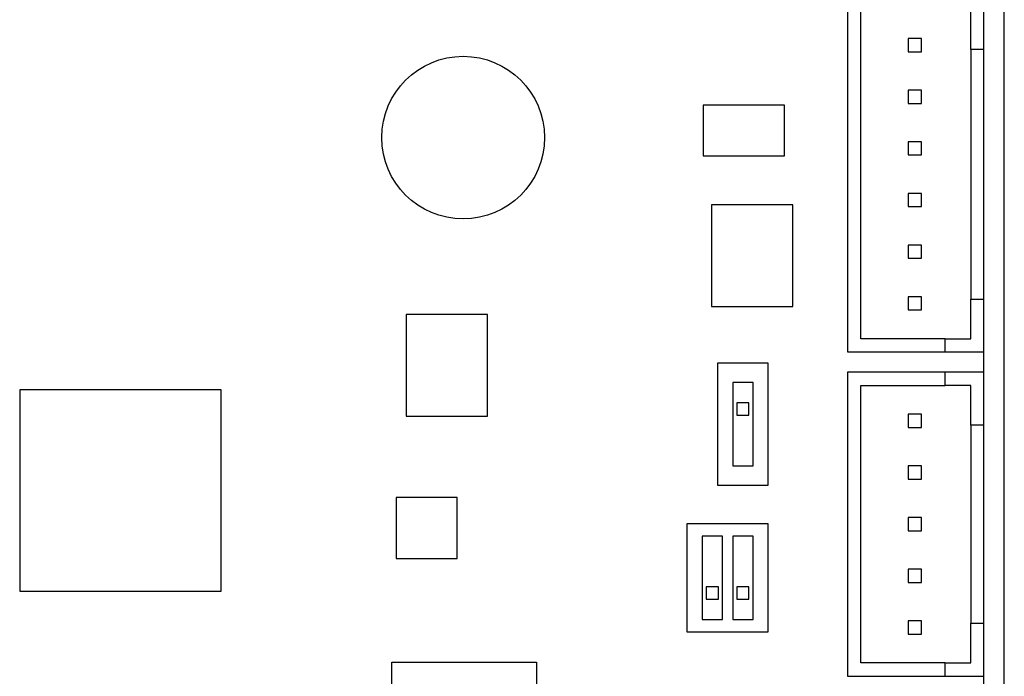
# Model space of a CAD drawing. Header units: millimetres. Extents: x 11 to 199, y 5 to 292.
# Tile 4 of 11: x 81 to 129, y 60 to 92. Entities that reach past the tile are written whole.
import ezdxf

# ---------------------------------------------------------------- set-up
doc = ezdxf.new("R2010")
doc.units = ezdxf.units.MM

msp = doc.modelspace()

# ---------------------------------------------------------------- linework, layer by layer
at = {"color": 7, "linetype": 'Continuous', "lineweight": 30}
for p, q in [((129.449, 23.499), (129.449, 166.499)), ((121.749, 93.339), (121.749, 75.859)), ((128.449, 90.739), (128.449, 93.339)), ((122.399, 76.509), (122.399, 92.689)), ((127.799, 90.739), (127.799, 92.689)), ((124.724, 91.274), (124.724, 90.624)), ((125.374, 91.274), (124.724, 91.274)), ((125.374, 90.624), (125.374, 91.274)), ((124.724, 90.624), (125.374, 90.624)), ((128.449, 90.739), (127.799, 90.739)), ((127.799, 90.739), (127.799, 78.459)), ((128.449, 78.459), (128.449, 90.739)), ((125.374, 88.734), (124.724, 88.734)), ((124.724, 88.734), (124.724, 88.084)), ((125.374, 88.084), (125.374, 88.734)), ((114.649, 87.999), (114.649, 85.499)), ((118.649, 87.999), (114.649, 87.999)), ((118.649, 85.499), (118.649, 87.999)), ((124.724, 88.084), (125.374, 88.084)), ((124.724, 86.194), (124.724, 85.544)), ((125.374, 86.194), (124.724, 86.194)), ((125.374, 85.544), (125.374, 86.194)), ((114.649, 85.499), (118.649, 85.499)), ((124.724, 85.544), (125.374, 85.544)), ((124.724, 83.654), (124.724, 83.004)), ((125.374, 83.654), (124.724, 83.654)), ((125.374, 83.004), (125.374, 83.654)), ((115.049, 83.099), (115.049, 78.099)), ((119.049, 83.099), (115.049, 83.099)), ((119.049, 78.099), (119.049, 83.099)), ((124.724, 83.004), (125.374, 83.004)), ((124.724, 81.114), (124.724, 80.464)), ((125.374, 81.114), (124.724, 81.114)), ((125.374, 80.464), (125.374, 81.114)), ((124.724, 80.464), (125.374, 80.464)), ((125.374, 78.574), (124.724, 78.574)), ((124.724, 78.574), (124.724, 77.924)), ((125.374, 77.924), (125.374, 78.574)), ((127.799, 76.509), (127.799, 78.459)), ((127.799, 78.459), (128.449, 78.459)), ((128.449, 75.859), (128.449, 78.459)), ((115.049, 78.099), (119.049, 78.099)), ((104.049, 77.699), (100.049, 77.699)), ((100.049, 77.699), (100.049, 72.699)), ((104.049, 72.699), (104.049, 77.699)), ((124.724, 77.924), (125.374, 77.924)), ((126.549, 76.509), (122.399, 76.509)), ((126.549, 76.509), (127.799, 76.509)), ((126.549, 75.859), (126.549, 76.509)), ((121.749, 75.859), (126.549, 75.859)), ((126.549, 75.859), (128.449, 75.859)), ((128.449, 74.859), (128.449, 75.859)), ((117.849, 75.299), (115.349, 75.299)), ((115.349, 75.299), (115.349, 69.299)), ((117.849, 69.299), (117.849, 75.299)), ((121.749, 74.859), (121.749, 59.919)), ((126.549, 74.859), (121.749, 74.859)), ((128.449, 74.859), (126.549, 74.859)), ((126.549, 74.209), (126.549, 74.859)), ((128.449, 72.259), (128.449, 74.859)), ((117.099, 74.349), (116.099, 74.349)), ((116.099, 74.349), (116.099, 70.249)), ((117.099, 70.249), (117.099, 74.349)), ((122.399, 60.569), (122.399, 74.209)), ((122.399, 74.209), (126.549, 74.209)), ((127.799, 74.209), (126.549, 74.209)), ((127.799, 72.259), (127.799, 74.209)), ((90.949, 73.999), (81.049, 73.999)), ((81.049, 73.999), (81.049, 64.099)), ((90.949, 64.099), (90.949, 73.999)), ((116.899, 73.349), (116.299, 73.349)), ((116.299, 73.349), (116.299, 72.749)), ((116.899, 72.749), (116.899, 73.349)), ((100.049, 72.699), (104.049, 72.699)), ((116.299, 72.749), (116.899, 72.749)), ((125.374, 72.794), (124.724, 72.794)), ((124.724, 72.794), (124.724, 72.144)), ((125.374, 72.144), (125.374, 72.794)), ((124.724, 72.144), (125.374, 72.144)), ((128.449, 72.259), (127.799, 72.259)), ((127.799, 72.259), (127.799, 62.519)), ((128.449, 62.519), (128.449, 72.259)), ((116.099, 70.249), (117.099, 70.249)), ((124.724, 70.254), (124.724, 69.604)), ((125.374, 70.254), (124.724, 70.254)), ((125.374, 69.604), (125.374, 70.254)), ((115.349, 69.299), (117.849, 69.299)), ((124.724, 69.604), (125.374, 69.604)), ((99.549, 68.699), (99.549, 65.699)), ((102.549, 68.699), (99.549, 68.699)), ((102.549, 65.699), (102.549, 68.699)), ((113.849, 67.399), (113.849, 62.099)), ((117.849, 67.399), (113.849, 67.399)), ((117.849, 62.099), (117.849, 67.399)), ((124.724, 67.714), (124.724, 67.064)), ((125.374, 67.714), (124.724, 67.714)), ((125.374, 67.064), (125.374, 67.714)), ((115.599, 66.799), (114.599, 66.799)), ((114.599, 66.799), (114.599, 62.699)), ((115.599, 62.699), (115.599, 66.799)), ((117.099, 66.799), (116.099, 66.799)), ((116.099, 66.799), (116.099, 62.699)), ((117.099, 62.699), (117.099, 66.799)), ((124.724, 67.064), (125.374, 67.064)), ((99.549, 65.699), (102.549, 65.699)), ((125.374, 65.174), (124.724, 65.174)), ((124.724, 65.174), (124.724, 64.524)), ((125.374, 64.524), (125.374, 65.174)), ((124.724, 64.524), (125.374, 64.524)), ((81.049, 64.099), (90.949, 64.099)), ((115.399, 64.299), (114.799, 64.299)), ((114.799, 64.299), (114.799, 63.699)), ((115.399, 63.699), (115.399, 64.299)), ((116.899, 64.299), (116.299, 64.299)), ((116.299, 64.299), (116.299, 63.699)), ((116.899, 63.699), (116.899, 64.299)), ((114.799, 63.699), (115.399, 63.699)), ((116.299, 63.699), (116.899, 63.699)), ((114.599, 62.699), (115.599, 62.699)), ((116.099, 62.699), (117.099, 62.699)), ((124.724, 62.634), (124.724, 61.984)), ((125.374, 62.634), (124.724, 62.634)), ((125.374, 61.984), (125.374, 62.634)), ((127.799, 62.519), (128.449, 62.519)), ((127.799, 60.569), (127.799, 62.519)), ((128.449, 59.919), (128.449, 62.519)), ((113.849, 62.099), (117.849, 62.099)), ((124.724, 61.984), (125.374, 61.984)), ((99.349, 53.499), (99.349, 60.599)), ((99.349, 60.599), (106.449, 60.599)), ((106.449, 60.599), (106.449, 53.499)), ((126.549, 60.569), (122.399, 60.569)), ((126.549, 60.569), (127.799, 60.569)), ((126.549, 59.919), (126.549, 60.569)), ((121.749, 59.919), (126.549, 59.919)), ((126.549, 59.919), (128.449, 59.919)), ((128.449, 58.419), (128.449, 59.919))]:
    msp.add_line(p, q, dxfattribs=at)
msp.add_circle((102.849, 86.399), 4, dxfattribs=at)

doc.saveas('drawing.dxf')
